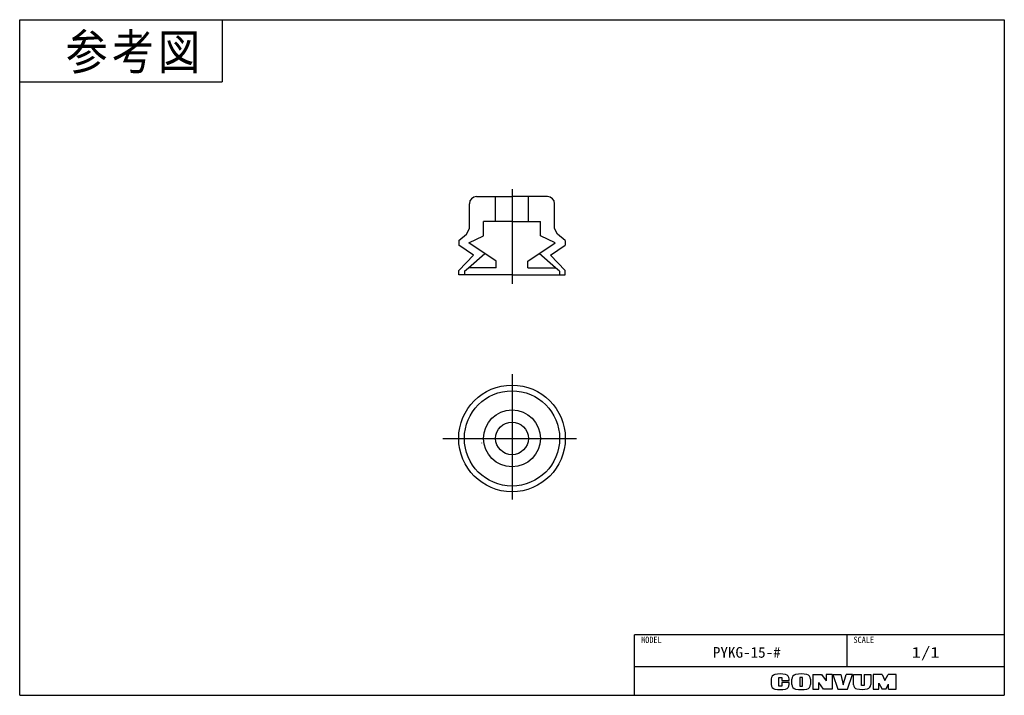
# Model space of a CAD drawing. Extents: x 0 to 138, y 0 to 95.
import ezdxf

# ---------------------------------------------------------------- set-up
doc = ezdxf.new("R2010")
doc.units = 0
for name, pattern in [('CENTER', [50.8, 31.75, -6.35, 6.35, -6.35]), ('NON_PLOTING', [0]), ('PHANTOM', [63.5, 31.75, -6.35, 6.35, -6.35, 6.35, -6.35])]:
    doc.linetypes.add(name, pattern=pattern)
doc.layers.get('DEFPOINTS').update_dxf_attribs({"linetype": 'CONTINUOUS'})
doc.layers.add('LY_1', color=151, linetype='CONTINUOUS')

msp = doc.modelspace()

# ---------------------------------------------------------------- linework, layer by layer
at = {"layer": 'DEFPOINTS', "color": 254, "linetype": 'NON_PLOTING'}
msp.add_arc((69.25, 36.120617), 4.331364, 188.445642, 188.615482, dxfattribs=at)
at = {"layer": 'LY_1', "color": 31, "linetype": 'CONTINUOUS'}
for p, q in [((0, 0), (0, 95)), ((0, 95), (138.5, 95)), ((138.5, 95), (138.5, 0)), ((0, 0), (138.5, 0))]:
    msp.add_line(p, q, dxfattribs=at)
at = {"layer": 'LY_1', "color": 150, "linetype": 'CONTINUOUS'}
for p in [(28.5, 95), (0, 86.25)]:
    msp.add_line(p, (28.5, 86.25), dxfattribs=at)
at = {"layer": 'LY_1', "color": 7, "linetype": 'CENTER'}
for p, q in [((69.25, 71.164518), (69.25, 57.875129)), ((69.25, 45.171774), (69.25, 27.540506)), ((59.498458, 36.120617), (78.339693, 36.120617))]:
    msp.add_line(p, q, dxfattribs=at)
at = {"layer": 'LY_1', "color": 254, "linetype": 'CONTINUOUS'}
for p, q in [((64.25, 70.120617), (69.25, 70.120617)), ((66.95, 66.620617), (66.95, 70.120617)), ((74.25, 70.120617), (69.25, 70.120617)), ((71.55, 66.620617), (71.55, 70.120617)), ((63.25, 65.658155), (63.25, 69.120617)), ((75.25, 65.658155), (75.25, 69.120617)), ((66.75, 66.620617), (65.25, 66.620617)), ((65.25, 64.620617), (65.25, 66.620617)), ((69.25, 66.620617), (66.75, 66.620617)), ((69.25, 66.620617), (71.75, 66.620617)), ((71.75, 66.620617), (73.25, 66.620617)), ((73.25, 64.620617), (73.25, 66.620617)), ((62.844189, 64.852168), (63.25, 65.658155)), ((75.655811, 64.852168), (75.25, 65.658155)), ((61.75, 63.942086), (62.844189, 64.852168)), ((61.75, 63.942086), (61.75, 63.299147)), ((63.184632, 63.62972), (65.25, 64.620617)), ((75.315368, 63.62972), (73.25, 64.620617)), ((76.75, 63.942086), (75.655811, 64.852168)), ((76.75, 63.942086), (76.75, 63.299147)), ((63.836326, 61.894941), (61.75, 63.299147)), ((67, 61.061778), (63.184632, 63.62972)), ((71.5, 61.061778), (75.315368, 63.62972)), ((74.663674, 61.894941), (76.75, 63.299147)), ((61.75, 59.720617), (63.836326, 61.894941)), ((67, 60.120617), (67, 61.061778)), ((71.5, 60.120617), (71.5, 61.061778)), ((76.75, 59.720617), (74.663674, 61.894941)), ((61.75, 59.120617), (61.75, 59.720617)), ((62.55, 59.620617), (63.129419, 60.120617)), ((62.55, 59.620617), (62.55, 59.120617)), ((67, 60.120617), (63.129419, 60.120617)), ((71.5, 60.120617), (75.370581, 60.120617)), ((75.95, 59.620617), (75.370581, 60.120617)), ((75.95, 59.620617), (75.95, 59.120617)), ((76.75, 59.120617), (76.75, 59.720617)), ((69.25, 59.120617), (61.75, 59.120617)), ((69.25, 59.120617), (76.75, 59.120617))]:
    msp.add_line(p, q, dxfattribs=at)
at = {"layer": 'LY_1', "color": 7, "linetype": 'PHANTOM'}
for p, q in [((63.129419, 60.120617), (65.438207, 62.112946)), ((75.370581, 60.120617), (73.061793, 62.112946))]:
    msp.add_line(p, q, dxfattribs=at)
at = {"layer": 'LY_1', "color": 253, "linetype": 'CONTINUOUS'}
for p in [(86.5, 0), (138.5, 8.5)]:
    msp.add_line(p, (86.5, 8.5), dxfattribs=at)
at = {"layer": 'LY_1', "color": 255, "linetype": 'CONTINUOUS'}
for p, q in [((116.374501, 4), (116.374501, 8.5)), ((138.5, 4), (86.5, 4))]:
    msp.add_line(p, q, dxfattribs=at)
at = {"layer": 'LY_1', "color": 220, "linetype": 'CONTINUOUS'}
for p, q in [((111.55, 2.945973), (111.55, 0.855973)), ((111.55, 2.945973), (112.8, 2.945973)), ((112.8, 2.945973), (113.45, 2.040307)), ((114.3, 2.945973), (113.45, 2.945973)), ((113.45, 2.945973), (113.45, 2.040307)), ((114.3, 2.945973), (114.3, 0.855973)), ((114.39, 2.945973), (115.075, 0.855973)), ((114.39, 2.945973), (115.515, 2.945973)), ((115.515, 2.945973), (115.85, 1.455973)), ((115.85, 1.455973), (116.25, 2.945973)), ((117.15, 2.945973), (116.25, 2.945973)), ((116.45, 0.855973), (117.15, 2.945973)), ((117.275, 1.481489), (117.275, 2.945973)), ((117.275, 2.945973), (118.4, 2.945973)), ((118.4, 1.355973), (118.4, 2.945973)), ((118.79, 2.945973), (119.725, 2.945973)), ((118.79, 2.945973), (118.79, 1.355973)), ((119.725, 2.945973), (119.725, 1.505943)), ((120.065, 2.945973), (120.065, 0.855973)), ((121.3, 2.945973), (120.065, 2.945973)), ((121.3, 2.945973), (121.71, 2.095973)), ((121.71, 2.095973), (122.18, 2.945973)), ((123.3, 2.945973), (122.18, 2.945973)), ((123.3, 0.855973), (123.3, 2.945973)), ((105.7, 2.292316), (105.7, 1.509631)), ((106.775, 2.520973), (107.2, 2.520973)), ((106.775, 1.295973), (106.775, 2.520973)), ((107.2, 2.520973), (107.2, 2.080973)), ((107.2, 2.080973), (108.25, 2.080973)), ((108.25, 1.795973), (107.2, 1.795973)), ((107.2, 1.795973), (107.2, 1.295973)), ((108.25, 2.080973), (108.25, 2.292316)), ((108.25, 1.509631), (108.25, 1.795973)), ((108.625, 1.516502), (108.625, 2.285444)), ((110.1, 2.520973), (109.725, 2.520973)), ((109.725, 2.520973), (109.725, 1.295973)), ((110.1, 1.295973), (110.1, 2.520973)), ((111.24, 2.285444), (111.24, 1.516502)), ((113.09, 0.855973), (112.39, 1.805973)), ((112.39, 0.855973), (112.39, 1.805973)), ((120.845, 1.683246), (121.3, 0.855973)), ((120.845, 0.855973), (120.845, 1.683246)), ((121.85, 0.855973), (122.225, 1.580973)), ((122.225, 0.855973), (122.225, 1.580973)), ((107.2, 1.295973), (106.775, 1.295973)), ((109.725, 1.295973), (110.1, 1.295973)), ((111.55, 0.855973), (112.39, 0.855973)), ((114.3, 0.855973), (113.09, 0.855973)), ((115.075, 0.855973), (116.45, 0.855973)), ((118.79, 1.355973), (118.4, 1.355973)), ((120.065, 0.855973), (120.86, 0.855973)), ((121.85, 0.855973), (121.3, 0.855973)), ((122.225, 0.855973), (123.3, 0.855973))]:
    msp.add_line(p, q, dxfattribs=at)
at = {"layer": 'LY_1', "color": 254, "linetype": 'CONTINUOUS'}
for radius in [7.5, 6.7, 4, 2.3]:
    msp.add_circle((69.25, 36.120617), radius, dxfattribs=at)
for centre, start, end in [((64.25, 69.120617), 90, 180), ((74.25, 69.120617), 0, 90)]:
    msp.add_arc(centre, 1, start, end, dxfattribs=at)
at = {"layer": 'LY_1', "color": 220, "linetype": 'CONTINUOUS'}
for centre, radius, start, end in [((106.35, 2.292316), 0.65, 101.631293, 180), ((106.975, -0.744027), 3.75, 78.368707, 101.631293), ((107.6, 2.292316), 0.65, 0, 78.368707), ((109.275, 2.285444), 0.65, 102.245257, 180), ((109.9325, -0.744027), 3.75, 77.754743, 102.245257), ((110.59, 2.285444), 0.65, 0, 77.754743), ((106.35, 1.509631), 0.65, 180, 258.368707), ((107.6, 1.509631), 0.65, 281.631293, 0), ((109.275, 1.516502), 0.65, 180, 257.754743), ((110.59, 1.516502), 0.65, 282.245257, 0), ((117.875, 1.481489), 0.6, 180, 259.765703), ((119.125, 1.505943), 0.6, 282.475783, 0), ((106.975, 4.545973), 3.75, 258.368707, 281.631293), ((109.9325, 4.545973), 3.75, 257.754743, 282.245257), ((118.439114, 4.605973), 3.775, 259.765703, 282.475783)]:
    msp.add_arc(centre, radius, start, end, dxfattribs=at)

# ---------------------------------------------------------------- texts
at = {"layer": 'LY_1', "color": 7, "linetype": 'CONTINUOUS', "insert": (6.446748, 92.963679), "char_height": 5, "attachment_point": 1, "line_spacing_factor": 0.72}
msp.add_mtext('\\T1.095445;\\W0.912871;\\A1;参考図', dxfattribs=at)
at = {"layer": 'LY_1', "color": 140, "linetype": 'CONTINUOUS', "attachment_point": 2}
for s, insert, char_height, line_spacing_factor in [('\\W0.944444;\\A1;MODEL', (88.856274, 8.247716), 0.9, 0.6), ('\\W0.944444;\\A1;SCALE', (118.730775, 8.247716), 0.9, 0.6), ('\\W1.038462;\\A1;PYKG-15-#', (102.275219, 6.784791), 1.5, 0.72), ('\\W1.285714;\\A1;1/1', (127.43725, 6.795821), 1.5, 0.72)]:
    msp.add_mtext(s, dxfattribs=dict(at, insert=insert, char_height=char_height, line_spacing_factor=line_spacing_factor))

doc.saveas('drawing.dxf')
